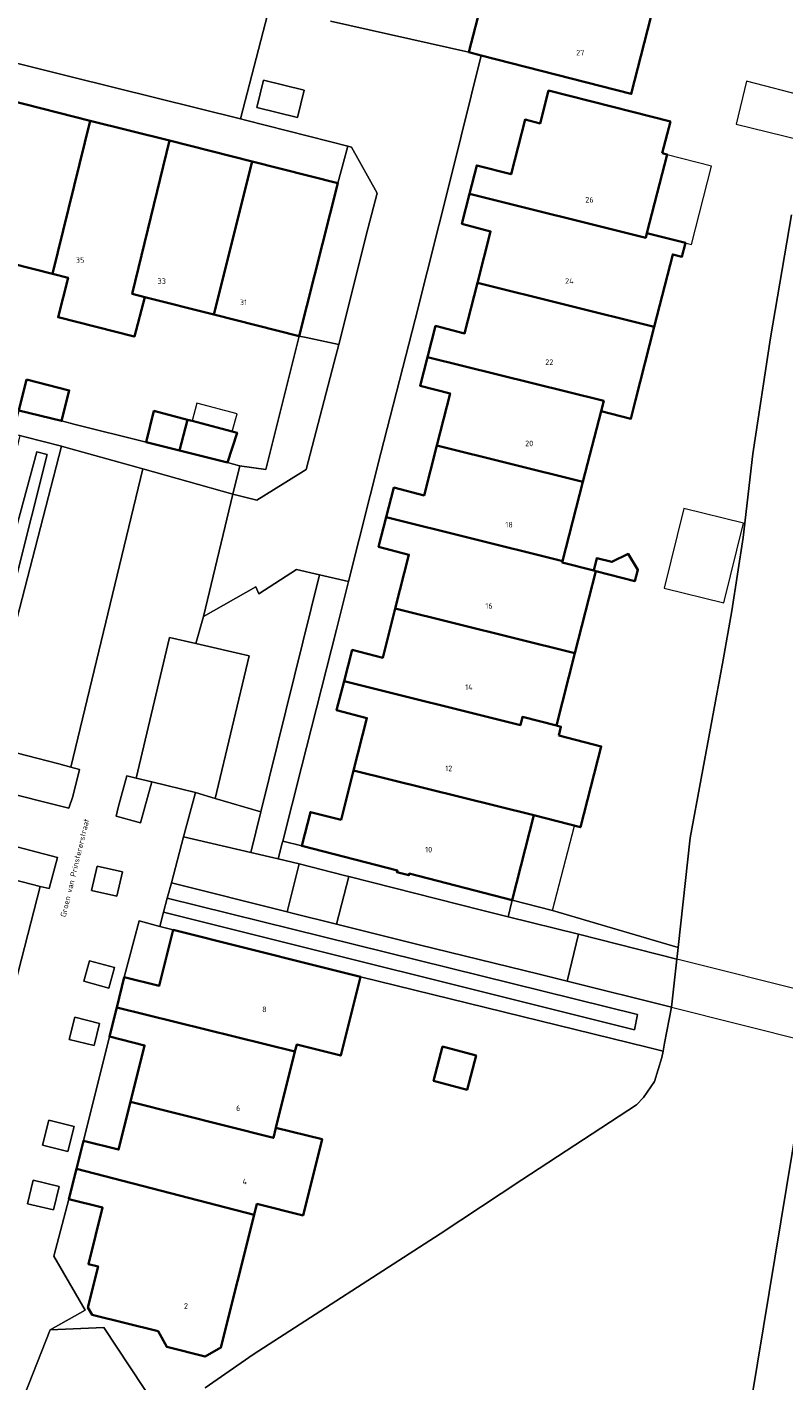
# Model space of a CAD drawing. Header units: metres. Extents: x 73718 to 76933, y 443658 to 446696.
# Tile 81 of 161: x 74701 to 74750, y 445865 to 445952. Entities that reach past the tile are written whole.
import ezdxf
from ezdxf.enums import TextEntityAlignment as Align

# ---------------------------------------------------------------- set-up
doc = ezdxf.new("R2010")
doc.units = ezdxf.units.M
for name, color, linetype, lineweight in [('B-WE-GR-BEPLANTING_CULTUUR_BODEMBEDEKKER-GV', 90, 'Continuous', 18), ('B-WE-GR-BEPLANTING_CULTUUR_HEESTERS-GV', 90, 'Continuous', 18), ('B-WE-KW-KUNSTWERK_DEK-GV', 170, 'Continuous', 18), ('B-WE-OG-BEBOUWING-GV', 7, 'Continuous', 35), ('B-WE-OG-BEBOUWING-T18', 10, 'Continuous', 18), ('B-WE-OG-BEBOUWING_LUIFEL-GV', 7, 'Continuous', 18), ('B-WE-OG-BEBOUWING_OVERBOUWING-GV', 7, 'Continuous', 18), ('B-WE-OG-TERREIN_BEGROEID-GV', 7, 'Continuous', 18), ('B-WE-OG-TERREIN_ERF-GV', 7, 'Continuous', 18), ('B-WE-OG-TOPOGRAFIE-T18', 10, 'Continuous', 18), ('B-WE-OG-WATER_SLOOT-GV', 120, 'Continuous', 18), ('B-WE-VH-GESLOTENVERHARDING_ASFALT-GV', 10, 'Continuous', 18), ('B-WE-VH-ONVERHARD-GV', 252, 'Continuous', 18), ('B-WE-VH-OPENVERHARDING_BETONSTRAATSTEEN-GV', 30, 'Continuous', 18), ('B-WE-VH-OPENVERHARDING_SIERBESTRATING-GV', 30, 'Continuous', 18), ('B-WE-VH-OPENVERHARDING_STRAATBAKSTEEN-GV', 30, 'Continuous', 18), ('B-WE-VH-OPENVERHARDING_TEGEL-GV', 30, 'Continuous', 18)]:
    doc.layers.add(name, color=color, linetype=linetype, lineweight=lineweight)
doc.styles.add('NLCS-ISO-M200-T18', font='NLCS-ISO.ttf', dxfattribs={"height": 0.36})

msp = doc.modelspace()

# ---------------------------------------------------------------- linework, layer by layer
at = {"layer": 'B-WE-GR-BEPLANTING_CULTUUR_BODEMBEDEKKER-GV', "flags": 128}
for points in [[(74718.547, 445946.424), (74718.974, 445948.189), (74716.347, 445948.824), (74715.921, 445947.059)], [(74695.399, 445903.889), (74699.017, 445902.978), (74699.688, 445905.543), (74698.278, 445905.911), (74700.586, 445914.674), (74703.288, 445925.179), (74700.93, 445925.792), (74700.596, 445925.879), (74698.48, 445917.045), (74698.003, 445917.215), (74695.523, 445907.393), (74695.518, 445907.371), (74694.646, 445904.079)], [(74697.329, 445904.684), (74696.291, 445904.938), (74696.774, 445906.727), (74701.699, 445924.81), (74702.357, 445924.639)], [(74703.883, 445904.448), (74703.117, 445904.648), (74699.688, 445905.543), (74699.017, 445902.978), (74703.773, 445901.78), (74704.02, 445902.552), (74704.464, 445904.296)], [(74709.125, 445903.487), (74708.111, 445903.735), (74707.517, 445903.881), (74706.948, 445901.829), (74706.823, 445901.266), (74708.405, 445900.837)], [(74711.182, 445899.933), (74715.519, 445898.933), (74716.169, 445901.559), (74713.216, 445902.424), (74711.945, 445902.796)], [(74701.921, 445896.737), (74702.492, 445896.591), (74703.039, 445898.599), (74698.244, 445899.853), (74697.727, 445897.812)], [(74717.558, 445899.531), (74717.3, 445898.522), (74718.647, 445898.183), (74721.581, 445897.445), (74721.853, 445897.376), (74730.437, 445895.193), (74732.146, 445894.77), (74732.392, 445895.764), (74732.415, 445895.855), (74725.766, 445897.565), (74725.738, 445897.455), (74725.729, 445897.451), (74724.965, 445897.648), (74724.995, 445897.763), (74718.819, 445899.351), (74717.593, 445899.667)], [(74707.229, 445897.669), (74705.588, 445898.043), (74705.23, 445896.473), (74706.872, 445896.101)], [(74709.644, 445894.152), (74710.5, 445893.92), (74719.761, 445891.606), (74722.608, 445890.894), (74741.141, 445886.346), (74742.168, 445886.094), (74742.266, 445886.612), (74742.709, 445888.935), (74735.965, 445890.612), (74734.149, 445891.055), (74726.399, 445892.955), (74721.068, 445894.288), (74718.203, 445895.005), (74717.874, 445895.087), (74710.389, 445896.955), (74710.126, 445895.965), (74740.515, 445888.45), (74740.328, 445887.464), (74709.889, 445895.073)], [(74732.392, 445895.764), (74732.146, 445894.77), (74736.711, 445893.641), (74743.054, 445892.04), (74743.072, 445892.201), (74743.137, 445892.79), (74735.03, 445895.183), (74732.415, 445895.855)], [(74704.737, 445890.603), (74706.354, 445890.169), (74706.71, 445891.5), (74705.095, 445891.934)], [(74705.754, 445887.88), (74704.144, 445888.276), (74703.793, 445886.842), (74705.403, 445886.447)], [(74702.471, 445881.632), (74702.062, 445880.018), (74703.703, 445879.602), (74704.112, 445881.216)], [(74701.101, 445876.233), (74702.778, 445875.842), (74703.131, 445877.353), (74701.456, 445877.745)]]:
    msp.add_lwpolyline(points, close=True, dxfattribs=at)
at = {"layer": 'B-WE-GR-BEPLANTING_CULTUUR_HEESTERS-GV', "flags": 128}
for points in [[(74721.205, 445931.76), (74723.085, 445939.216), (74723.682, 445941.539), (74722.04, 445944.51), (74721.797, 445944.572), (74721.148, 445942.18), (74718.655, 445932.298), (74719.092, 445932.206)], [(74714.366, 445922.09), (74715.903, 445921.697), (74717.605, 445922.739), (74719.104, 445923.68), (74720.917, 445930.617), (74721.205, 445931.76), (74719.092, 445932.206), (74718.655, 445932.298), (74716.503, 445923.682), (74714.799, 445923.921), (74714.809, 445923.918)], [(74697.329, 445904.684), (74702.357, 445924.639), (74701.699, 445924.81), (74696.774, 445906.727), (74696.291, 445904.938)], [(74711.975, 445912.436), (74715.414, 445911.631), (74713.216, 445902.424), (74716.169, 445901.559), (74719.956, 445916.863), (74718.476, 445917.202), (74716.05, 445915.634), (74715.839, 445916.086), (74712.471, 445914.173)], [(74710.126, 445895.965), (74709.889, 445895.073), (74740.328, 445887.464), (74740.515, 445888.45)], [(74761.295, 445854.937), (74762.261, 445856.248), (74763.25, 445857.526), (74753.581, 445864.238), (74754.323, 445875.986), (74756.021, 445878.585), (74756.654, 445879.144), (74756.336, 445880.238), (74756.178, 445882.191), (74756.414, 445885.355), (74751.534, 445886.714), (74751.515, 445886.586), (74751.333, 445885.36), (74751.283, 445885.071), (74751.116, 445884.107), (74751.273, 445884.063), (74747.91, 445863.718), (74749.245, 445862.82), (74761.19, 445854.787)]]:
    msp.add_lwpolyline(points, close=True, dxfattribs=at)
at = {"layer": 'B-WE-KW-KUNSTWERK_DEK-GV', "flags": 128}
msp.add_lwpolyline([(74735.965, 445890.612), (74742.709, 445888.935), (74751.534, 445886.714), (74756.414, 445885.355), (74756.969, 445888.532), (74754.115, 445889.255), (74751.989, 445889.786), (74743.054, 445892.04), (74736.711, 445893.641)], close=True, dxfattribs=at)
at = {"layer": 'B-WE-OG-BEBOUWING-GV', "flags": 128}
for points in [[(74724.514, 445958.91), (74723.689, 445955.693), (74730.47, 445953.954), (74729.619, 445950.637), (74730.412, 445950.433), (74740.105, 445947.948), (74741.792, 445954.524), (74741.434, 445954.616)], [(74742.118, 445944.109), (74742.643, 445946.151), (74740.19, 445946.782), (74734.764, 445948.161), (74734.217, 445946.034), (74733.251, 445946.282), (74732.345, 445942.756), (74730.127, 445943.326), (74729.654, 445941.487), (74741.044, 445938.654), (74741.119, 445938.946), (74742.426, 445944.03)], [(74705.151, 445946.215), (74699.908, 445947.538), (74697.438, 445937.65), (74702.714, 445936.319)], [(74705.151, 445946.215), (74702.714, 445936.319), (74703.712, 445936.067), (74703.069, 445933.516), (74707.981, 445932.277), (74708.007, 445932.271), (74708.674, 445934.816), (74707.858, 445935.022), (74710.266, 445944.925)], [(74715.607, 445943.578), (74710.266, 445944.925), (74707.858, 445935.022), (74708.674, 445934.816), (74713.13, 445933.692)], [(74715.607, 445943.578), (74713.13, 445933.692), (74718.655, 445932.298), (74721.148, 445942.18)], [(74729.153, 445939.539), (74731.018, 445939.059), (74730.174, 445935.737), (74741.597, 445932.893), (74742.787, 445937.575), (74743.39, 445937.42), (74743.619, 445938.311), (74741.119, 445938.946), (74741.044, 445938.654), (74729.654, 445941.487)], [(74738.163, 445927.451), (74740.085, 445926.957), (74740.393, 445928.156), (74741.597, 445932.893), (74730.174, 445935.737), (74729.344, 445932.473), (74727.461, 445932.957), (74726.942, 445930.939), (74738.331, 445928.103)], [(74738.331, 445928.103), (74726.942, 445930.939), (74726.466, 445929.089), (74728.398, 445928.592), (74727.543, 445925.229), (74736.987, 445922.879), (74738.163, 445927.451)], [(74701.03, 445929.48), (74700.542, 445927.495), (74703.293, 445926.812), (74703.787, 445928.781)], [(74711.425, 445926.891), (74709.265, 445927.458), (74708.77, 445925.438), (74710.926, 445924.896)], [(74714.019, 445924.118), (74714.637, 445926.047), (74714.33, 445926.128), (74711.734, 445926.81), (74711.425, 445926.891), (74710.926, 445924.896)], [(74724.279, 445920.584), (74735.34, 445917.831), (74735.668, 445917.748), (74736.987, 445922.879), (74727.543, 445925.229), (74726.723, 445922.003), (74724.773, 445922.504)], [(74723.786, 445918.668), (74725.737, 445918.167), (74724.853, 445914.69), (74736.467, 445911.798), (74737.817, 445917.112), (74737.683, 445917.147), (74735.648, 445917.67), (74735.668, 445917.748), (74735.34, 445917.831), (74724.279, 445920.584)], [(74737.683, 445917.147), (74737.817, 445917.112), (74740.347, 445916.462), (74740.537, 445917.201), (74739.92, 445918.22), (74738.846, 445917.704), (74737.89, 445917.95)], [(74721.556, 445909.995), (74732.945, 445907.159), (74733.08, 445907.685), (74735.279, 445907.126), (74736.467, 445911.798), (74724.853, 445914.69), (74724.046, 445911.514), (74722.077, 445912.021)], [(74735.425, 445906.486), (74735.57, 445907.051), (74735.279, 445907.126), (74733.08, 445907.685), (74732.945, 445907.159), (74721.556, 445909.995), (74721.072, 445908.115), (74723.031, 445907.611), (74722.171, 445904.229), (74733.807, 445901.332), (74736.83, 445900.555), (74738.174, 445905.779)], [(74721.358, 445901.029), (74719.381, 445901.538), (74718.819, 445899.351), (74724.995, 445897.763), (74724.965, 445897.648), (74725.729, 445897.451), (74725.738, 445897.455), (74725.766, 445897.565), (74732.415, 445895.855), (74733.807, 445901.332), (74722.171, 445904.229)], [(74722.608, 445890.894), (74719.761, 445891.606), (74710.5, 445893.92), (74709.595, 445890.299), (74707.342, 445890.862), (74706.857, 445888.92), (74718.377, 445886.069), (74718.488, 445886.512), (74721.335, 445885.801)], [(74717.145, 445881.137), (74718.377, 445886.069), (74706.857, 445888.92), (74706.384, 445887.029), (74708.657, 445886.46), (74707.746, 445882.814), (74716.981, 445880.48)], [(74730.086, 445885.813), (74727.918, 445886.385), (74727.333, 445884.172), (74729.501, 445883.599)], [(74717.145, 445881.137), (74716.981, 445880.48), (74707.746, 445882.814), (74706.975, 445879.731), (74704.713, 445880.296), (74704.262, 445878.492), (74715.737, 445875.501), (74715.917, 445876.22), (74718.898, 445875.475), (74720.126, 445880.393)], [(74704.262, 445878.492), (74703.77, 445876.526), (74705.946, 445875.982), (74705.034, 445872.333), (74705.656, 445872.178), (74704.994, 445869.528), (74705.263, 445869.05), (74709.528, 445867.984), (74710.096, 445866.978), (74712.573, 445866.359), (74713.597, 445866.936), (74715.737, 445875.501)]]:
    msp.add_lwpolyline(points, close=True, dxfattribs=at)
at = {"layer": 'B-WE-OG-BEBOUWING_LUIFEL-GV', "flags": 128}
for points in [[(74742.422, 445944.014), (74741.119, 445938.946), (74744.011, 445938.212), (74745.299, 445943.282)], [(74714.633, 445927.28), (74712.037, 445927.962), (74711.734, 445926.81), (74714.33, 445926.128)], [(74735.03, 445895.183), (74736.437, 445900.656), (74733.807, 445901.332), (74732.415, 445895.855)]]:
    msp.add_lwpolyline(points, close=True, dxfattribs=at)
at = {"layer": 'B-WE-OG-BEBOUWING_OVERBOUWING-GV', "flags": 128}
for points in [[(74746.883, 445945.995), (74751.023, 445944.975), (74751.537, 445947.724), (74747.564, 445948.759)], [(74742.244, 445916.009), (74746.104, 445915.063), (74747.364, 445920.203), (74743.503, 445921.149)]]:
    msp.add_lwpolyline(points, close=True, dxfattribs=at)
at = {"layer": 'B-WE-OG-TERREIN_BEGROEID-GV', "flags": 128}
msp.add_lwpolyline([(74709.434, 445863.076), (74706.035, 445868.24), (74702.566, 445868.082), (74701.437, 445865.237), (74697.948, 445856.458)], dxfattribs=at)
at = {"layer": 'B-WE-OG-TERREIN_ERF-GV', "flags": 128}
for points in [[(74678.946, 445952.826), (74684.192, 445951.502), (74689.514, 445950.16), (74694.614, 445948.873), (74699.908, 445947.538), (74705.151, 445946.215), (74710.266, 445944.925), (74715.607, 445943.578), (74721.148, 445942.18), (74721.797, 445944.572), (74720.609, 445944.872), (74715.192, 445946.244), (74714.859, 445946.327), (74703.91, 445949.042), (74693.467, 445951.663), (74681.702, 445954.625), (74679.999, 445955.05), (74674.206, 445956.498), (74674.066, 445955.951), (74674.052, 445955.946), (74673.605, 445954.173)], [(74710.5, 445893.92), (74709.644, 445894.152), (74708.308, 445894.515), (74707.342, 445890.862), (74709.595, 445890.299)], [(74707.746, 445882.814), (74708.657, 445886.46), (74706.384, 445887.029), (74704.713, 445880.296), (74706.975, 445879.731)], [(74730.086, 445885.813), (74729.501, 445883.599), (74727.333, 445884.172), (74727.918, 445886.385)]]:
    msp.add_lwpolyline(points, close=True, dxfattribs=at)
for points in [[(74741.792, 445954.524), (74740.105, 445947.948), (74730.412, 445950.433), (74728.482, 445942.597), (74726.137, 445933.364), (74723.918, 445924.727), (74721.839, 445916.432), (74721.066, 445913.346), (74718.808, 445904.429), (74717.593, 445899.667), (74718.819, 445899.351), (74719.381, 445901.538), (74721.358, 445901.029), (74722.171, 445904.229), (74723.031, 445907.611), (74721.072, 445908.115), (74721.556, 445909.995), (74722.077, 445912.021), (74724.046, 445911.514), (74724.853, 445914.69), (74725.737, 445918.167), (74723.786, 445918.668), (74724.279, 445920.584), (74724.773, 445922.504), (74726.723, 445922.003), (74727.543, 445925.229), (74728.398, 445928.592), (74726.466, 445929.089), (74726.942, 445930.939), (74727.461, 445932.957), (74729.344, 445932.473), (74730.174, 445935.737), (74731.018, 445939.059), (74729.153, 445939.539), (74729.654, 445941.487), (74730.127, 445943.326), (74732.345, 445942.756), (74733.251, 445946.282), (74734.217, 445946.034), (74734.764, 445948.161), (74740.19, 445946.782), (74742.643, 445946.151), (74742.118, 445944.109), (74742.426, 445944.03), (74741.119, 445938.946), (74743.619, 445938.311), (74743.39, 445937.42), (74742.787, 445937.575), (74741.597, 445932.893), (74740.393, 445928.156), (74740.085, 445926.957), (74738.163, 445927.451), (74736.987, 445922.879), (74735.668, 445917.748), (74735.648, 445917.67), (74737.683, 445917.147), (74737.89, 445917.95), (74738.846, 445917.704), (74739.92, 445918.22), (74740.537, 445917.201), (74740.347, 445916.462), (74737.817, 445917.112), (74736.467, 445911.798), (74735.279, 445907.126), (74735.57, 445907.051), (74735.425, 445906.486), (74738.174, 445905.779), (74736.83, 445900.555), (74733.807, 445901.332), (74732.415, 445895.855), (74735.03, 445895.183), (74743.137, 445892.79), (74743.913, 445899.88), (74746.043, 445911.37), (74746.613, 445914.54), (74747.343, 445919.28), (74747.973, 445924.69), (74749.113, 445932.18), (74750.463, 445940.14)], [(74720.679, 445952.65), (74729.619, 445950.637), (74730.47, 445953.954)], [(74701.03, 445929.48), (74703.787, 445928.781), (74703.293, 445926.812), (74704.086, 445926.614), (74708.77, 445925.438), (74709.265, 445927.458), (74711.425, 445926.891), (74711.734, 445926.81), (74714.33, 445926.128), (74714.637, 445926.047), (74714.019, 445924.118), (74714.799, 445923.921), (74716.503, 445923.682), (74718.655, 445932.298), (74713.13, 445933.692), (74708.674, 445934.816), (74708.007, 445932.271), (74707.981, 445932.277), (74703.069, 445933.516), (74703.712, 445936.067), (74702.714, 445936.319), (74697.438, 445937.65)], [(74712.579, 445864.332), (74715.676, 445866.48), (74727.752, 445874.281), (74733.048, 445877.766), (74740.458, 445882.623), (74740.893, 445883.091), (74741.615, 445884.134), (74742.089, 445885.681), (74742.168, 445886.094), (74741.141, 445886.346), (74722.608, 445890.894), (74721.335, 445885.801), (74718.488, 445886.512), (74718.377, 445886.069), (74717.145, 445881.137), (74720.126, 445880.393), (74718.898, 445875.475), (74715.917, 445876.22), (74715.737, 445875.501), (74713.597, 445866.936), (74712.573, 445866.359), (74710.096, 445866.978), (74709.528, 445867.984), (74705.263, 445869.05), (74704.994, 445869.528), (74705.656, 445872.178), (74705.034, 445872.333), (74705.946, 445875.982), (74703.77, 445876.526), (74702.792, 445872.844), (74704.813, 445869.353), (74702.566, 445868.082), (74706.035, 445868.24), (74709.434, 445863.076)]]:
    msp.add_lwpolyline(points, dxfattribs=at)
at = {"layer": 'B-WE-OG-WATER_SLOOT-GV', "flags": 128}
for points in [[(74750.463, 445940.14), (74749.113, 445932.18), (74747.973, 445924.69), (74747.343, 445919.28), (74746.613, 445914.54), (74746.043, 445911.37), (74743.913, 445899.88), (74743.137, 445892.79), (74743.072, 445892.201), (74743.054, 445892.04), (74742.709, 445888.935), (74742.266, 445886.612), (74742.168, 445886.094), (74742.089, 445885.681), (74741.615, 445884.134), (74740.893, 445883.091), (74740.458, 445882.623), (74733.048, 445877.766), (74727.752, 445874.281), (74715.676, 445866.48), (74712.579, 445864.332)], [(74732.727, 445771.529), (74740.432, 445818.409), (74741.113, 445822.32), (74741.733, 445826.323), (74742.25, 445829.469), (74743.765, 445838.636), (74747.91, 445863.718), (74751.273, 445884.063)]]:
    msp.add_lwpolyline(points, dxfattribs=at)
at = {"layer": 'B-WE-VH-GESLOTENVERHARDING_ASFALT-GV', "flags": 128}
msp.add_lwpolyline([(74736.711, 445893.641), (74735.965, 445890.612), (74742.709, 445888.935), (74751.534, 445886.714), (74756.414, 445885.355), (74756.969, 445888.532), (74754.115, 445889.255), (74751.989, 445889.786), (74743.054, 445892.04)], close=True, dxfattribs=at)
at = {"layer": 'B-WE-VH-ONVERHARD-GV', "flags": 128}
msp.add_lwpolyline([(74735.965, 445890.612), (74742.709, 445888.935), (74743.054, 445892.04), (74736.711, 445893.641)], close=True, dxfattribs=at)
at = {"layer": 'B-WE-VH-OPENVERHARDING_BETONSTRAATSTEEN-GV', "flags": 128}
msp.add_lwpolyline([(74681.702, 445954.625), (74693.467, 445951.663), (74703.91, 445949.042), (74714.859, 445946.327), (74716.755, 445953.629)], dxfattribs=at)
msp.add_lwpolyline([(74721.068, 445894.288), (74721.853, 445897.376), (74721.581, 445897.445), (74718.647, 445898.183), (74717.874, 445895.087), (74718.203, 445895.005)], close=True, dxfattribs=at)
at = {"layer": 'B-WE-VH-OPENVERHARDING_SIERBESTRATING-GV', "flags": 128}
for points in [[(74699.688, 445905.543), (74703.117, 445904.648), (74703.883, 445904.448), (74708.555, 445923.711), (74708.166, 445923.82), (74703.509, 445925.118), (74703.288, 445925.179), (74700.586, 445914.674), (74698.278, 445905.911)], [(74709.125, 445903.487), (74711.945, 445902.796), (74713.216, 445902.424), (74715.414, 445911.631), (74711.975, 445912.436), (74710.278, 445912.827), (74708.111, 445903.735)], [(74696.107, 445877.294), (74696.855, 445877.108), (74701.921, 445896.737), (74697.727, 445897.812), (74696.212, 445898.2), (74696.059, 445897.603), (74694.259, 445890.579), (74692.345, 445882.805), (74691.255, 445878.5)], [(74707.229, 445897.669), (74706.872, 445896.101), (74705.23, 445896.473), (74705.588, 445898.043)], [(74704.737, 445890.603), (74705.095, 445891.934), (74706.71, 445891.5), (74706.354, 445890.169)], [(74705.754, 445887.88), (74705.403, 445886.447), (74703.793, 445886.842), (74704.144, 445888.276)], [(74702.471, 445881.632), (74704.112, 445881.216), (74703.703, 445879.602), (74702.062, 445880.018)], [(74701.101, 445876.233), (74701.456, 445877.745), (74703.131, 445877.353), (74702.778, 445875.842)]]:
    msp.add_lwpolyline(points, close=True, dxfattribs=at)
for points in [[(74697.948, 445856.458), (74701.437, 445865.237), (74702.566, 445868.082), (74704.813, 445869.353), (74702.792, 445872.844), (74703.77, 445876.526), (74704.262, 445878.492), (74704.713, 445880.296), (74706.384, 445887.029), (74706.857, 445888.92), (74707.342, 445890.862), (74708.308, 445894.515), (74709.644, 445894.152), (74709.889, 445895.073), (74710.126, 445895.965), (74710.389, 445896.955), (74711.182, 445899.933), (74711.945, 445902.796), (74709.125, 445903.487), (74708.405, 445900.837), (74706.823, 445901.266), (74706.948, 445901.829), (74707.517, 445903.881), (74708.111, 445903.735), (74710.278, 445912.827), (74711.975, 445912.436), (74712.471, 445914.173), (74714.366, 445922.09), (74708.555, 445923.711), (74703.883, 445904.448), (74704.464, 445904.296), (74704.02, 445902.552), (74703.773, 445901.78), (74699.017, 445902.978)], [(74698.244, 445899.853), (74703.039, 445898.599), (74702.492, 445896.591), (74701.921, 445896.737), (74696.855, 445877.108)]]:
    msp.add_lwpolyline(points, dxfattribs=at)
at = {"layer": 'B-WE-VH-OPENVERHARDING_STRAATBAKSTEEN-GV', "flags": 128}
msp.add_lwpolyline([(74716.755, 445953.629), (74714.859, 445946.327), (74715.192, 445946.244), (74720.609, 445944.872), (74721.797, 445944.572), (74722.04, 445944.51), (74723.682, 445941.539), (74723.085, 445939.216), (74721.205, 445931.76), (74720.917, 445930.617), (74719.104, 445923.68), (74717.605, 445922.739), (74715.903, 445921.697), (74714.366, 445922.09), (74712.471, 445914.173), (74715.839, 445916.086), (74716.05, 445915.634), (74718.476, 445917.202), (74719.956, 445916.863), (74721.839, 445916.432), (74723.918, 445924.727), (74726.137, 445933.364), (74728.482, 445942.597), (74730.412, 445950.433), (74729.619, 445950.637), (74720.679, 445952.65)], dxfattribs=at)
for points in [[(74715.921, 445947.059), (74716.347, 445948.824), (74718.974, 445948.189), (74718.547, 445946.424)], [(74717.593, 445899.667), (74718.808, 445904.429), (74721.066, 445913.346), (74721.839, 445916.432), (74719.956, 445916.863), (74716.169, 445901.559), (74715.519, 445898.933), (74717.3, 445898.522), (74717.558, 445899.531)]]:
    msp.add_lwpolyline(points, close=True, dxfattribs=at)
at = {"layer": 'B-WE-VH-OPENVERHARDING_TEGEL-GV', "flags": 128}
for points in [[(74700.596, 445925.879), (74700.93, 445925.792), (74703.288, 445925.179), (74703.509, 445925.118), (74708.166, 445923.82), (74708.555, 445923.711), (74714.366, 445922.09), (74714.809, 445923.918), (74714.799, 445923.921), (74714.019, 445924.118), (74710.926, 445924.896), (74708.77, 445925.438), (74704.086, 445926.614), (74703.293, 445926.812), (74700.542, 445927.495), (74700.157, 445925.992)], [(74710.389, 445896.955), (74717.874, 445895.087), (74718.647, 445898.183), (74717.3, 445898.522), (74715.519, 445898.933), (74711.182, 445899.933)], [(74735.965, 445890.612), (74736.711, 445893.641), (74732.146, 445894.77), (74730.437, 445895.193), (74721.853, 445897.376), (74721.068, 445894.288), (74726.399, 445892.955), (74734.149, 445891.055)]]:
    msp.add_lwpolyline(points, close=True, dxfattribs=at)

# ---------------------------------------------------------------- texts
at = {"layer": 'B-WE-OG-BEBOUWING-T18', "style": 'NLCS-ISO-M200-T18'}
for s, p in [('27', (74736.814, 445950.609)), ('26', (74737.411, 445941.106)), ('35', (74704.49, 445937.21)), ('33', (74709.769, 445935.843)), ('24', (74736.112, 445935.857)), ('31', (74715.048, 445934.475)), ('22', (74734.813, 445930.607)), ('20', (74733.514, 445925.358)), ('18', (74732.215, 445920.108)), ('16', (74730.916, 445914.859)), ('14', (74729.617, 445909.61)), ('12', (74728.318, 445904.36)), ('10', (74727.019, 445899.111)), ('8', (74716.401, 445888.793)), ('6', (74714.711, 445882.401)), ('4', (74715.13, 445877.659)), ('2', (74711.332, 445869.616))]:
    msp.add_text(s, height=0.36, dxfattribs=at).set_placement(p, align=Align.MIDDLE)
at = {"layer": 'B-WE-OG-TOPOGRAFIE-T18', "style": 'NLCS-ISO-M200-T18'}
msp.add_text('Groen van Prinstererstraat', height=0.36, rotation=76.4, dxfattribs=at).set_placement((74704.15, 445897.93), align=Align.MIDDLE)

doc.saveas('drawing.dxf')
